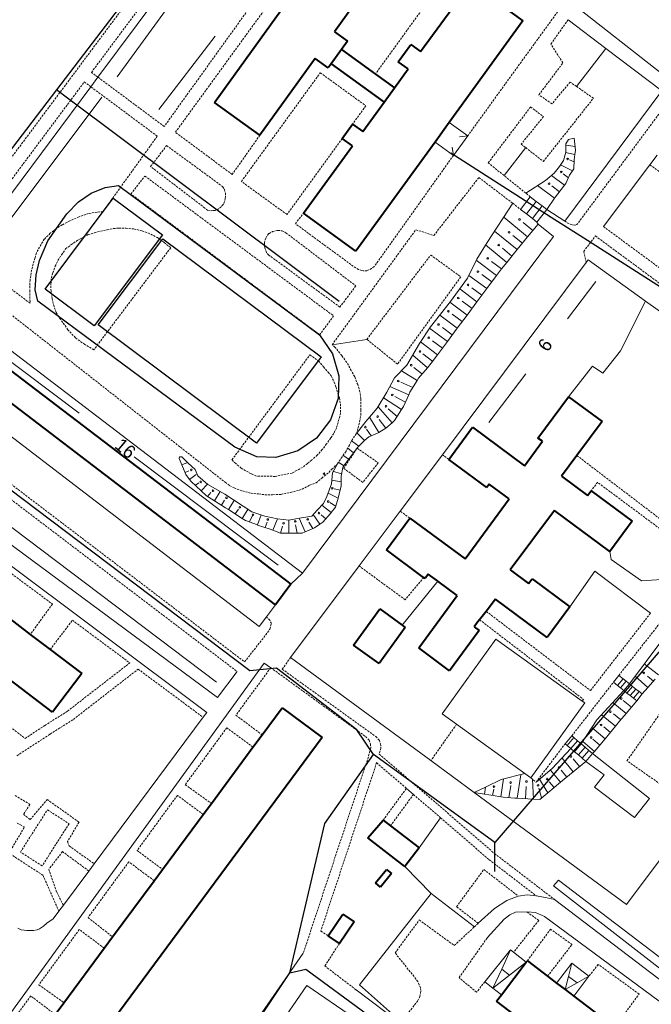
# Model space of a CAD drawing. Extents: x 13 to 4138, y -4831 to -1000.
# Tile 91 of 203: x 1530 to 1683, y -2413 to -2174. Entities that reach past the tile are written whole.
import ezdxf
from ezdxf.enums import TextEntityAlignment as Align

# ---------------------------------------------------------------- set-up
doc = ezdxf.new("R2010")
doc.units = 0
doc.header["$MEASUREMENT"] = 0
doc.linetypes.add('DASHED', pattern=[0.75, 0.5, -0.25])
for name, color, linetype in [('11', 7, 'CONTINUOUS'), ('16', 7, 'CONTINUOUS'), ('24', 7, 'CONTINUOUS'), ('25', 7, 'CONTINUOUS'), ('37', 7, 'CONTINUOUS'), ('40', 7, 'CONTINUOUS'), ('42', 7, 'CONTINUOUS'), ('6', 7, 'CONTINUOUS'), ('7', 7, 'CONTINUOUS'), ('БЕГОВЫЕ_ДОРОЖКИ', 30, 'CONTINUOUS'), ('ПЕШЕХОДНЫЕ_ДОРОЖКИ', 3, 'CONTINUOUS'), ('СПОРТИВНЫЕ_ПЛОЩАДКИ', 3, 'CONTINUOUS')]:
    doc.layers.add(name, color=color, linetype=linetype)
doc.styles.get("Standard").update_dxf_attribs({"font": 'txt', "height": 0.2})

msp = doc.modelspace()

# ---------------------------------------------------------------- linework, layer by layer
at = {"layer": '11', "color": 253, "linetype": 'Continuous', "lineweight": 0}
for p, q in [((1548.57, -2187.7), (1611.8, -2102.58)), ((1546.84, -2190.02), (1548.57, -2187.7)), ((1527.61, -2215.91), (1546.84, -2190.02)), ((1685.45, -2191), (1661.9, -2222.61)), ((1659.18, -2226.37), (1598.22, -2308)), ((1632.19, -2279.29), (1667.1, -2232.66)), ((1667.1, -2232.66), (1667.56, -2232.04)), ((1667.56, -2232.04), (1681.53, -2242.05)), ((1598.22, -2308), (1510.92, -2241.43)), ((1681.53, -2242.05), (1707.23, -2260.45)), ((1503.11, -2256.27), (1587.72, -2320.98)), ((1621.95, -2292.96), (1632.19, -2279.29)), ((1611.97, -2306.29), (1621.95, -2292.96)), ((1595.36, -2328.49), (1611.97, -2306.29)), ((1589.47, -2318.63), (1591.66, -2315.7)), ((1587.72, -2320.98), (1589.47, -2318.63)), ((1632.13, -2342.19), (1645.18, -2324.01)), ((1645.18, -2324.01), (1666.16, -2339.08)), ((1722.67, -2326.86), (1676.94, -2388.45)), ((1629.41, -2353.51), (1595.36, -2328.49)), ((1666.76, -2339.51), (1653.7, -2357.69)), ((1666.16, -2339.08), (1666.76, -2339.51)), ((1635.63, -2344.71), (1632.13, -2342.19)), ((1652.21, -2356.62), (1635.63, -2344.71)), ((1639.93, -2361.24), (1629.41, -2353.51)), ((1653.7, -2357.69), (1652.21, -2356.62)), ((1676.94, -2388.45), (1639.93, -2361.24)), ((1612.09, -2407.9), (1629.47, -2385.72)), ((1629.47, -2385.72), (1639.96, -2393.85)), ((1620.11, -2415.01), (1612.09, -2407.9))]:
    msp.add_line(p, q, dxfattribs=at)
at = {"layer": '16', "color": 253, "linetype": 'Continuous', "lineweight": 0}
for p, q in [((1592.01, -2418.59), (1599.28, -2408.06)), ((1599.28, -2408.06), (1610.82, -2416.02))]:
    msp.add_line(p, q, dxfattribs=at)
at = {"layer": '24', "color": 253, "linetype": 'DASHED', "lineweight": 0}
for p, q in [((1523.31, -2212.89), (1630.59, -2069.07)), ((1546.99, -2186.53), (1633.18, -2070.98)), ((1614.26, -2130.66), (1564.66, -2199.65)), ((1567.38, -2201.06), (1609.02, -2143.81)), ((1639.02, -2155.07), (1615.93, -2186.92)), ((1660.18, -2171.82), (1638.34, -2201.92)), ((1658.54, -2179.66), (1662.73, -2173.75)), ((1661.46, -2184.23), (1658.54, -2179.66)), ((1655.63, -2191.97), (1661.46, -2184.23)), ((1548.57, -2187.7), (1546.99, -2186.53)), ((1564.66, -2199.65), (1548.57, -2187.7)), ((1583.4, -2212.98), (1602.55, -2186.61)), ((1602.55, -2186.61), (1613.62, -2194.64)), ((1525.96, -2214.72), (1545.26, -2188.85)), ((1546.84, -2190.02), (1545.26, -2188.85)), ((1562.97, -2202), (1546.84, -2190.02)), ((1663.2, -2188.87), (1658.82, -2194.16)), ((1664.75, -2189.94), (1663.2, -2188.87)), ((1668.86, -2192.8), (1664.75, -2189.94)), ((1658.82, -2194.16), (1655.63, -2191.97)), ((1656.72, -2208.14), (1668.86, -2192.8)), ((1613.62, -2194.64), (1610.4, -2199.07)), ((1643.33, -2208.48), (1653.62, -2194.9)), ((1653.62, -2194.9), (1656.72, -2197.27)), ((1686.99, -2193.65), (1664.88, -2223.44)), ((1656.72, -2197.27), (1651.34, -2203.94)), ((1562.97, -2202), (1549.75, -2220.38)), ((1581.16, -2211.29), (1567.38, -2201.06)), ((1587.9, -2201.75), (1581.16, -2211.29)), ((1607.89, -2202.54), (1594.47, -2221.01)), ((1561.36, -2209.38), (1565.25, -2204.28)), ((1565.25, -2204.28), (1578.84, -2214.24)), ((1651.34, -2203.94), (1652.42, -2204.78)), ((1652.42, -2204.78), (1656.72, -2208.14)), ((1634.88, -2206.67), (1615.65, -2233.66)), ((1574.55, -2219.45), (1561.36, -2209.38)), ((1647.16, -2211.56), (1643.33, -2208.48)), ((1689.05, -2213.66), (1682.6, -2208.96)), ((1556.58, -2216.05), (1559.96, -2211.67)), ((1559.96, -2211.67), (1605.8, -2245.62)), ((1630.13, -2226.09), (1641.06, -2212.04)), ((1641.06, -2212.04), (1649.29, -2218.29)), ((1652.43, -2215.81), (1647.16, -2211.56)), ((1578.84, -2214.24), (1579.28, -2214.97)), ((1594.47, -2221.01), (1583.4, -2212.98)), ((1602.4, -2250.18), (1556.58, -2216.05)), ((1579.28, -2214.97), (1579.5, -2215.82)), ((1579.55, -2216.62), (1579.48, -2217.16)), ((1579.5, -2215.82), (1579.55, -2216.62)), ((1653.55, -2216.72), (1652.43, -2215.81)), ((1578.55, -2219.05), (1577.79, -2219.68)), ((1579.02, -2218.53), (1578.55, -2219.05)), ((1579.3, -2217.89), (1579.02, -2218.53)), ((1579.48, -2217.16), (1579.3, -2217.89)), ((1649.29, -2218.29), (1651.2, -2219.77)), ((1544, -2221.56), (1541.72, -2222.56)), ((1546.3, -2220.75), (1544, -2221.56)), ((1548.37, -2220.41), (1546.3, -2220.75)), ((1549.75, -2220.38), (1548.37, -2220.41)), ((1575.28, -2220), (1574.55, -2219.45)), ((1575.92, -2220.09), (1575.28, -2220)), ((1576.56, -2220.07), (1575.92, -2220.09)), ((1577.03, -2220), (1576.56, -2220.07)), ((1577.79, -2219.68), (1577.03, -2220)), ((1596.51, -2223.25), (1598.5, -2220.66)), ((1539.89, -2223.53), (1538.43, -2224.45)), ((1541.72, -2222.56), (1539.89, -2223.53)), ((1610.57, -2233.58), (1596.51, -2223.25)), ((1662.94, -2223.28), (1661.9, -2222.61)), ((1663.7, -2223.53), (1662.94, -2223.28)), ((1664.38, -2223.59), (1663.7, -2223.53)), ((1664.88, -2223.44), (1664.38, -2223.59)), ((1671.3, -2223.94), (1704.31, -2248.26)), ((1537, -2225.57), (1535.54, -2227)), ((1538.43, -2224.45), (1537, -2225.57)), ((1543.56, -2227.35), (1545.11, -2226.43)), ((1545.11, -2226.43), (1546.2, -2225.89)), ((1546.2, -2225.89), (1547.76, -2225.43)), ((1547.76, -2225.43), (1549.22, -2225.06)), ((1549.22, -2225.06), (1550.77, -2224.7)), ((1550.77, -2224.7), (1552.32, -2224.42)), ((1552.32, -2224.42), (1553.6, -2224.32)), ((1553.6, -2224.32), (1555.42, -2224.32)), ((1555.42, -2224.32), (1557.24, -2224.51)), ((1557.24, -2224.51), (1559.25, -2224.97)), ((1559.25, -2224.97), (1560.71, -2225.43)), ((1560.71, -2225.43), (1562.99, -2226.62)), ((1589.3, -2226.72), (1589.77, -2226.02)), ((1589.77, -2226.02), (1590.11, -2225.63)), ((1590.11, -2225.63), (1590.98, -2225.14)), ((1590.98, -2225.14), (1592.07, -2224.86)), ((1592.07, -2224.86), (1592.31, -2224.87)), ((1592.31, -2224.87), (1593.31, -2224.96)), ((1593.31, -2224.96), (1594.21, -2225.45)), ((1594.21, -2225.45), (1611.18, -2238.33)), ((1605.43, -2252.6), (1625.75, -2224.72)), ((1625.75, -2224.72), (1630.13, -2226.09)), ((1666.52, -2229.97), (1669.35, -2226.22)), ((1669.35, -2226.22), (1736.74, -2275.86)), ((1534.37, -2228.92), (1533.64, -2230.29)), ((1535.54, -2227), (1534.37, -2228.92)), ((1540.73, -2229.36), (1542.01, -2228.35)), ((1542.01, -2228.35), (1543.56, -2227.35)), ((1562.99, -2226.62), (1564.63, -2227.8)), ((1564.63, -2227.8), (1566.24, -2229.07)), ((1589, -2227.89), (1589.3, -2226.72)), ((1589.06, -2229.06), (1589, -2227.89)), ((1533.64, -2230.29), (1533.28, -2231.57)), ((1538.82, -2232.19), (1539.73, -2230.82)), ((1539.73, -2230.82), (1540.73, -2229.36)), ((1566.24, -2229.07), (1547.57, -2253.84)), ((1589.47, -2230.2), (1589.06, -2229.06)), ((1590.02, -2230.84), (1589.47, -2230.2)), ((1607.31, -2243.48), (1590.02, -2230.84)), ((1613.85, -2251.3), (1629.36, -2230.84)), ((1629.36, -2230.84), (1636.66, -2236.14)), ((1667.1, -2232.66), (1666.52, -2229.97)), ((1532.82, -2233.03), (1532.46, -2234.49)), ((1533.28, -2231.57), (1532.82, -2233.03)), ((1537.63, -2235.2), (1538.18, -2233.56)), ((1538.18, -2233.56), (1538.82, -2232.19)), ((1611.85, -2234.36), (1610.57, -2233.58)), ((1615.65, -2233.66), (1615.02, -2234.12)), ((1532.27, -2235.86), (1532.09, -2236.96)), ((1532.46, -2234.49), (1532.27, -2235.86)), ((1537.26, -2236.39), (1537.63, -2235.2)), ((1612.64, -2234.58), (1611.85, -2234.36)), ((1612.99, -2234.64), (1612.64, -2234.58)), ((1613.85, -2234.64), (1612.99, -2234.64)), ((1615.02, -2234.12), (1613.85, -2234.64)), ((1532.09, -2242.53), (1523.52, -2236.13)), ((1532.09, -2236.96), (1532, -2238.42)), ((1532, -2238.42), (1532, -2239.42)), ((1537.14, -2237.89), (1537.26, -2236.39)), ((1537.17, -2239.59), (1537.14, -2237.89)), ((1611.18, -2238.33), (1607.31, -2243.48)), ((1636.66, -2236.14), (1621.32, -2257.32)), ((1520.78, -2240.06), (1579.47, -2285.99)), ((1532, -2239.42), (1532.09, -2242.53)), ((1537.45, -2241.41), (1537.17, -2239.59)), ((1537.9, -2243.33), (1537.45, -2241.41)), ((1538.45, -2244.79), (1537.9, -2243.33)), ((1539.45, -2246.44), (1538.45, -2244.79)), ((1605.8, -2245.62), (1602.4, -2250.18)), ((1540.46, -2247.81), (1539.45, -2246.44)), ((1541.28, -2249), (1540.46, -2247.81)), ((1543.1, -2250.91), (1541.28, -2249)), ((1545.38, -2252.56), (1543.1, -2250.91)), ((1547.57, -2253.84), (1545.38, -2252.56)), ((1606.16, -2253.24), (1605.43, -2252.6)), ((1621.32, -2257.32), (1613.85, -2251.3)), ((1581.1, -2280.53), (1600.03, -2255.05)), ((1600.03, -2255.05), (1602.08, -2256.54)), ((1607.8, -2255.25), (1606.16, -2253.24)), ((1602.08, -2256.54), (1603.36, -2258)), ((1608.99, -2256.89), (1607.8, -2255.25)), ((1610.08, -2258.9), (1608.99, -2256.89)), ((1603.36, -2258), (1604.45, -2259.28)), ((1604.45, -2259.28), (1605.18, -2260.19)), ((1610.9, -2260.36), (1610.08, -2258.9)), ((1605.18, -2260.19), (1605.91, -2261.66)), ((1605.91, -2261.66), (1606.37, -2262.93)), ((1611.63, -2262.28), (1610.9, -2260.36)), ((1612.18, -2264.02), (1611.63, -2262.28)), ((1497.58, -2263.71), (1584.17, -2329.55)), ((1606.37, -2262.93), (1607.19, -2265.49)), ((1612.36, -2265.66), (1612.18, -2264.02)), ((1496.36, -2266.51), (1582.39, -2331.92)), ((1607.19, -2265.49), (1607.46, -2266.95)), ((1607.46, -2266.95), (1607.46, -2269.14)), ((1612.36, -2266.94), (1612.36, -2265.66)), ((1612.36, -2268.49), (1612.36, -2266.94)), ((1607.46, -2269.14), (1607.28, -2270.06)), ((1612.38, -2269.73), (1612.36, -2268.49)), ((1607.28, -2270.06), (1606.46, -2272.86)), ((1611.74, -2272.74), (1612.11, -2271.28)), ((1612.11, -2271.28), (1612.38, -2269.73)), ((1605.82, -2274.13), (1605.09, -2275.23)), ((1606.46, -2272.86), (1605.82, -2274.13)), ((1610.19, -2275.85), (1611.35, -2274.11)), ((1611.35, -2274.11), (1611.74, -2272.74)), ((1604.09, -2276.69), (1602.99, -2278.06)), ((1605.09, -2275.23), (1604.09, -2276.69)), ((1609.46, -2277.22), (1610.19, -2275.85)), ((1602.99, -2278.06), (1601.81, -2279.43)), ((1607.64, -2280.14), (1608.64, -2278.68)), ((1608.24, -2282.6), (1611.49, -2277.72)), ((1608.64, -2278.68), (1609.46, -2277.22)), ((1611.49, -2277.72), (1616.63, -2281.26)), ((1582.01, -2281.44), (1581.1, -2280.53)), ((1583.38, -2282.54), (1582.01, -2281.44)), ((1599.43, -2281.44), (1598.25, -2282.36)), ((1600.44, -2280.62), (1599.43, -2281.44)), ((1601.81, -2279.43), (1600.44, -2280.62)), ((1606.73, -2281.51), (1607.64, -2280.14)), ((1616.63, -2281.26), (1612.87, -2286)), ((1633.74, -2280.42), (1632.19, -2279.29)), ((1664.86, -2279.49), (1692.48, -2300.53)), ((1584.38, -2283.18), (1583.38, -2282.54)), ((1585.75, -2283.91), (1584.38, -2283.18)), ((1595.69, -2283.73), (1591.59, -2284.55)), ((1598.25, -2282.36), (1595.69, -2283.73)), ((1602.89, -2284.98), (1604.63, -2283.61)), ((1604.63, -2283.61), (1605.36, -2282.79)), ((1605.36, -2282.79), (1606.73, -2281.51)), ((1612.87, -2286), (1608.24, -2282.6)), ((1579.47, -2285.99), (1580.57, -2286.81)), ((1587.03, -2284.46), (1585.75, -2283.91)), ((1591.59, -2284.55), (1587.03, -2284.46)), ((1599.97, -2286.72), (1601.53, -2286.08)), ((1601.53, -2286.08), (1602.89, -2284.98)), ((1669.87, -2286), (1668.31, -2288.05)), ((1692.78, -2303.03), (1669.87, -2286)), ((1580.57, -2286.81), (1581.66, -2287.36)), ((1581.66, -2287.36), (1583.67, -2288.09)), ((1583.67, -2288.09), (1585.77, -2288.63)), ((1585.77, -2288.63), (1587.59, -2288.82)), ((1592.97, -2288.91), (1595.32, -2288.45)), ((1595.32, -2288.45), (1597.42, -2287.91)), ((1597.42, -2287.91), (1598.79, -2287.36)), ((1598.79, -2287.36), (1599.97, -2286.72)), ((1587.59, -2288.82), (1589.05, -2289)), ((1589.05, -2289), (1590.97, -2289)), ((1590.97, -2289), (1592.97, -2288.91)), ((1624.28, -2294.66), (1621.95, -2292.96)), ((1464.26, -2296.78), (1530.88, -2348.12)), ((1524.62, -2305.97), (1537.51, -2315.52)), ((1623.18, -2314.49), (1611.97, -2306.29)), ((1627.65, -2309.06), (1623.18, -2314.49)), ((1537.51, -2315.52), (1532.14, -2322.89)), ((1642.86, -2317.32), (1668.15, -2336.52)), ((1675.03, -2332.84), (1688.54, -2315.66)), ((1536.96, -2326.57), (1542.37, -2319.46)), ((1542.37, -2319.46), (1556.3, -2329.8)), ((1590.3, -2319.46), (1589.47, -2318.63)), ((1590.69, -2320.25), (1590.3, -2319.46)), ((1641.23, -2319.34), (1666.47, -2338.68)), ((1668.15, -2336.52), (1682.74, -2317.73)), ((1589.31, -2323.02), (1590.3, -2321.63)), ((1590.3, -2321.63), (1590.69, -2320.25)), ((1584.17, -2329.55), (1589.31, -2323.02)), ((1595.36, -2328.49), (1593.32, -2331.33)), ((1541.19, -2341.51), (1556.3, -2329.8)), ((1542.6, -2343.51), (1558.34, -2331.32)), ((1558.34, -2331.32), (1574.1, -2343.01)), ((1590.51, -2330.97), (1582.07, -2342.52)), ((1590.51, -2330.97), (1613.53, -2347.66)), ((1593.32, -2331.33), (1616, -2347.66)), ((1663.62, -2347.51), (1673.73, -2334.51)), ((1666.16, -2339.08), (1666.47, -2338.68)), ((1677.02, -2353.57), (1688.21, -2337.53)), ((1535.65, -2345.02), (1541.19, -2341.51)), ((1536.97, -2347.07), (1542.6, -2343.51)), ((1582.07, -2342.52), (1588.44, -2347.24)), ((1530.88, -2348.12), (1535.65, -2345.02)), ((1579.85, -2345.55), (1569.74, -2359.37)), ((1586.21, -2350.25), (1579.85, -2345.55)), ((1635.63, -2344.71), (1629.41, -2353.51)), ((1528.91, -2352.32), (1536.97, -2347.07)), ((1613.53, -2347.66), (1614.42, -2348.55)), ((1616, -2347.66), (1616.89, -2348.55)), ((1614.82, -2350.43), (1614.22, -2352.61)), ((1614.42, -2348.55), (1614.72, -2349.44)), ((1614.72, -2349.44), (1614.82, -2350.43)), ((1617.29, -2350.43), (1616.88, -2351.94)), ((1616.89, -2348.55), (1617.19, -2349.44)), ((1617.19, -2349.44), (1617.29, -2350.43)), ((1654.95, -2358.73), (1662.01, -2349.42)), ((1614.22, -2352.61), (1598.42, -2400.26)), ((1616.88, -2351.94), (1644.85, -2376.05)), ((1616.23, -2354.01), (1602.66, -2394.92)), ((1616.23, -2354.01), (1623.46, -2360.24)), ((1685.76, -2359.66), (1677.02, -2353.57)), ((1653.7, -2357.69), (1654.95, -2358.73)), ((1569.74, -2359.37), (1576.12, -2363.89)), ((1617.81, -2367.97), (1623.46, -2360.24)), ((1528.47, -2361.97), (1532.03, -2364.14)), ((1567.86, -2361.94), (1558.07, -2375.32)), ((1574.12, -2366.59), (1567.86, -2361.94)), ((1619.58, -2369.34), (1625.16, -2361.71)), ((1625.16, -2361.71), (1631.73, -2367.37)), ((1532.03, -2364.14), (1530.5, -2366.55)), ((1532.09, -2367.83), (1536.22, -2362.93)), ((1536.22, -2362.93), (1543.98, -2368.46)), ((1529.73, -2375.69), (1536.29, -2365.45)), ((1530.5, -2366.55), (1532.09, -2367.83)), ((1536.29, -2365.45), (1541.56, -2368.83)), ((1631.73, -2367.37), (1643.55, -2377.56)), ((1526.94, -2375.97), (1530.76, -2369.61)), ((1530.76, -2369.61), (1528.72, -2368.59)), ((1541.56, -2368.83), (1535.01, -2379.07)), ((1543.98, -2368.46), (1541.18, -2373.17)), ((1541.18, -2373.17), (1541.56, -2374.19)), ((1541.56, -2374.19), (1547.66, -2378.55)), ((1535.21, -2381.32), (1526.94, -2375.97)), ((1535.01, -2379.07), (1529.73, -2375.69)), ((1539.97, -2375.59), (1536.61, -2379.91)), ((1546.36, -2380.3), (1539.97, -2375.59)), ((1558.07, -2375.32), (1564.26, -2379.91)), ((1644.85, -2376.05), (1659.41, -2387.2)), ((1556.05, -2378.08), (1546.16, -2391.6)), ((1562.23, -2382.65), (1556.05, -2378.08)), ((1643.55, -2377.56), (1654.95, -2386.29)), ((1539.09, -2390.06), (1535.21, -2381.32)), ((1536.61, -2379.91), (1538.58, -2385.44)), ((1635.64, -2388.98), (1642.25, -2379.94)), ((1642.25, -2379.94), (1650.63, -2386.37)), ((1538.58, -2385.44), (1540.17, -2388.62)), ((1640.9, -2392.99), (1635.64, -2388.98)), ((1655.6, -2392.3), (1652.75, -2390.24)), ((1546.16, -2391.6), (1552.14, -2396.28)), ((1620.72, -2400.17), (1626.6, -2392.18)), ((1626.6, -2392.18), (1635.09, -2398.36)), ((1639.96, -2393.85), (1640.9, -2392.99)), ((1655.6, -2392.3), (1649.48, -2400.01)), ((1544.04, -2394.5), (1534.23, -2407.91)), ((1550.1, -2399.03), (1544.04, -2394.5)), ((1602.66, -2394.92), (1604.48, -2396.01)), ((1635.09, -2398.36), (1639.96, -2393.85)), ((1658.46, -2394.4), (1652.84, -2402.07)), ((1663.67, -2398.14), (1658.46, -2394.4)), ((1607.21, -2397.86), (1603.66, -2403.33)), ((1636.26, -2406.16), (1643.1, -2396.51)), ((1657.75, -2405.82), (1663.67, -2398.14)), ((1626.25, -2407.09), (1620.72, -2400.17)), ((1670.04, -2402.97), (1667.77, -2405.84)), ((1679.94, -2410.15), (1670.04, -2402.97)), ((1603.66, -2403.33), (1611.26, -2409.15)), ((1534.23, -2407.91), (1540.31, -2412.25)), ((1626.6, -2407.94), (1626.25, -2407.09)), ((1626.89, -2408.68), (1626.6, -2407.94)), ((1640.49, -2409.73), (1636.26, -2406.16)), ((1642.49, -2407.18), (1640.49, -2409.73)), ((1626.75, -2410.76), (1626.89, -2409.91)), ((1626.99, -2409.32), (1626.89, -2408.68)), ((1626.89, -2409.91), (1626.99, -2409.32)), ((1674.02, -2418.22), (1679.94, -2410.15)), ((1532.26, -2410.61), (1522.38, -2424.11)), ((1538.19, -2415.12), (1532.26, -2410.61)), ((1616.74, -2424.04), (1626.18, -2411.84)), ((1626.18, -2411.84), (1626.75, -2410.76))]:
    msp.add_line(p, q, dxfattribs=at)
at = {"layer": '24', "color": 253, "linetype": 'Continuous', "lineweight": 0}
for p, q in [((1687.19, -2188.2), (1658.05, -2165.21)), ((1662.73, -2173.75), (1671.91, -2180.72)), ((1671.91, -2180.72), (1685.45, -2191)), ((1684.35, -2206.64), (1682.6, -2208.96)), ((1682.6, -2208.96), (1671.3, -2223.94)), ((1657.52, -2219.79), (1661.9, -2222.61)), ((1655.43, -2223.34), (1655.16, -2222.84)), ((1659.18, -2226.37), (1655.43, -2223.34)), ((1484.9, -2274.39), (1574.99, -2341.82)), ((1577.58, -2338.17), (1508.31, -2286.96)), ((1673.18, -2304.7), (1672.87, -2302.78)), ((1680.55, -2309.92), (1673.18, -2304.7)), ((1669.25, -2307.51), (1663.12, -2316.18)), ((1682.74, -2317.73), (1669.25, -2307.51)), ((1595.43, -2310.74), (1598.22, -2308)), ((1631.11, -2310.01), (1622.47, -2320.68)), ((1687.92, -2309.41), (1680.55, -2309.92)), ((1490.19, -2465.98), (1588.94, -2329.83)), ((1588.94, -2329.83), (1590.51, -2330.97)), ((1577.58, -2338.17), (1582.39, -2331.92)), ((1547.66, -2378.55), (1574.1, -2343.01)), ((1574.1, -2343.01), (1574.99, -2341.82)), ((1668.67, -2351.8), (1682.49, -2362.69)), ((1671.45, -2356.97), (1667.05, -2353.7)), ((1669.11, -2359.95), (1671.45, -2356.97)), ((1625.16, -2361.71), (1623.46, -2360.24)), ((1678.85, -2367.34), (1669.11, -2359.95)), ((1682.49, -2362.69), (1678.85, -2367.34)), ((1546.36, -2380.3), (1547.66, -2378.55)), ((1540.17, -2388.62), (1546.36, -2380.3)), ((1659.14, -2383.93), (1660.41, -2382.53)), ((1689.65, -2407.6), (1659.14, -2383.93)), ((1660.41, -2382.53), (1690.79, -2405.7)), ((1647.81, -2387.46), (1650.63, -2386.37)), ((1650.63, -2386.37), (1652.8, -2386.05)), ((1652.8, -2386.05), (1654.95, -2386.29)), ((1654.95, -2386.29), (1657.25, -2386.69)), ((1539.09, -2390.06), (1540.17, -2388.62)), ((1644.87, -2389.39), (1647.81, -2387.46)), ((1657.25, -2386.69), (1659.41, -2387.2)), ((1659.41, -2387.2), (1688.52, -2409.37)), ((1537.73, -2391.89), (1539.09, -2390.06)), ((1640.9, -2392.99), (1644.87, -2389.39)), ((1647.16, -2391.95), (1648.54, -2390.95)), ((1648.54, -2390.95), (1649.92, -2390.3)), ((1649.92, -2390.3), (1652.75, -2390.24)), ((1652.75, -2390.24), (1654.83, -2390.4)), ((1654.83, -2390.4), (1657, -2391.35)), ((1749.51, -2459.57), (1657, -2391.35)), ((1534.37, -2394.36), (1535.36, -2393.67)), ((1535.36, -2393.67), (1536.15, -2392.98)), ((1536.15, -2392.98), (1537.73, -2391.89)), ((1643.1, -2396.51), (1647.16, -2391.95)), ((1529.14, -2394.16), (1529.93, -2394.56)), ((1529.93, -2394.56), (1530.62, -2394.66)), ((1530.62, -2394.66), (1531.31, -2394.76)), ((1531.31, -2394.76), (1531.9, -2394.76)), ((1531.9, -2394.76), (1532.4, -2394.76)), ((1532.4, -2394.76), (1532.89, -2394.76)), ((1532.89, -2394.76), (1533.78, -2394.56)), ((1533.78, -2394.56), (1534.37, -2394.36)), ((1598.42, -2400.26), (1586.87, -2416.84)), ((1618.57, -2414.64), (1611.26, -2409.15))]:
    msp.add_line(p, q, dxfattribs=at)
at = {"layer": '25', "color": 253, "linetype": 'Continuous', "lineweight": 0}
for p, q in [((1651.2, -2219.77), (1653.55, -2216.72)), ((1653.55, -2216.72), (1655, -2217.84)), ((1652.62, -2220.87), (1655, -2217.84)), ((1654.04, -2221.97), (1656.42, -2218.94)), ((1655, -2217.84), (1656.42, -2218.94)), ((1656.42, -2218.94), (1657.52, -2219.79)), ((1652.62, -2220.87), (1651.2, -2219.77)), ((1654.04, -2221.97), (1652.62, -2220.87)), ((1657.52, -2219.79), (1655.16, -2222.84)), ((1655.16, -2222.84), (1654.04, -2221.97)), ((1673.73, -2334.51), (1675.03, -2332.84)), ((1674.74, -2335.31), (1676.1, -2333.7)), ((1675.03, -2332.84), (1676.1, -2333.7)), ((1676.1, -2333.7), (1676.82, -2334.27)), ((1674.74, -2335.31), (1673.73, -2334.51)), ((1675.46, -2335.88), (1674.74, -2335.31)), ((1675.46, -2335.88), (1676.82, -2334.27)), ((1676.24, -2336.51), (1675.46, -2335.88)), ((1676.24, -2336.51), (1677.6, -2334.89)), ((1676.82, -2334.27), (1677.6, -2334.89)), ((1677.02, -2337.13), (1678.38, -2335.52)), ((1677.6, -2334.89), (1678.38, -2335.52)), ((1677.8, -2337.75), (1679.16, -2336.14)), ((1678.38, -2335.52), (1679.16, -2336.14)), ((1679.16, -2336.14), (1679.94, -2336.76)), ((1677.02, -2337.13), (1676.24, -2336.51)), ((1677.8, -2337.75), (1677.02, -2337.13)), ((1678.59, -2338.38), (1677.8, -2337.75)), ((1678.59, -2338.38), (1679.94, -2336.76)), ((1679.37, -2339), (1678.59, -2338.38)), ((1680.68, -2337.35), (1679.37, -2339)), ((1679.94, -2336.76), (1680.68, -2337.35)), ((1662.01, -2349.42), (1663.62, -2347.51)), ((1662.48, -2349.82), (1664.1, -2347.92)), ((1663.62, -2347.51), (1664.1, -2347.92)), ((1664.1, -2347.92), (1665.01, -2348.69)), ((1662.48, -2349.82), (1662.01, -2349.42)), ((1663.4, -2350.6), (1662.48, -2349.82)), ((1663.4, -2350.6), (1665.01, -2348.69)), ((1664.31, -2351.37), (1663.4, -2350.6)), ((1664.31, -2351.37), (1665.92, -2349.47)), ((1665.01, -2348.69), (1665.92, -2349.47)), ((1665.23, -2352.15), (1666.84, -2350.25)), ((1665.92, -2349.47), (1666.84, -2350.25)), ((1666.84, -2350.25), (1667.75, -2351.02)), ((1665.23, -2352.15), (1664.31, -2351.37)), ((1666.14, -2352.93), (1665.23, -2352.15)), ((1666.14, -2352.93), (1667.75, -2351.02)), ((1667.05, -2353.7), (1666.14, -2352.93)), ((1668.67, -2351.8), (1667.05, -2353.7)), ((1667.75, -2351.02), (1668.67, -2351.8))]:
    msp.add_line(p, q, dxfattribs=at)
at = {"layer": '37', "color": 253, "linetype": 'Continuous', "lineweight": 0}
for p, q in [((1664.2, -2202.51), (1662.83, -2202.85)), ((1664.2, -2202.51), (1664.5, -2205.36)), ((1662.83, -2202.85), (1662.13, -2203.83)), ((1662.13, -2203.83), (1662.13, -2205.92)), ((1664.4, -2204.48), (1662.13, -2204.21)), ((1662.13, -2205.92), (1661.57, -2207.87)), ((1664.37, -2206.49), (1662.11, -2205.99)), ((1664.37, -2206.49), (1664.22, -2207.73)), ((1664.5, -2205.36), (1664.37, -2206.49)), ((1660.6, -2209.4), (1659.35, -2210.94)), ((1661.57, -2207.87), (1660.6, -2209.4)), ((1663.8, -2210.39), (1660.89, -2208.95)), ((1664.18, -2208.27), (1663.09, -2207.78)), ((1664.22, -2207.73), (1664.08, -2209.96)), ((1659.35, -2210.94), (1657.26, -2212.75)), ((1661.82, -2213.86), (1658.66, -2211.53)), ((1662.8, -2212.1), (1661.51, -2211.14)), ((1663.1, -2211.49), (1662.13, -2213.45)), ((1663.8, -2210.39), (1663.1, -2211.49)), ((1664.08, -2209.96), (1663.8, -2210.39)), ((1657.26, -2212.75), (1652.43, -2215.81)), ((1659.45, -2217.08), (1655.28, -2214)), ((1660.64, -2215.47), (1658.77, -2214.09)), ((1661.82, -2213.86), (1659.45, -2217.08)), ((1662.13, -2213.45), (1661.82, -2213.86)), ((1649.29, -2218.29), (1643.06, -2227.8)), ((1659.45, -2217.08), (1657.52, -2219.79)), ((1652.9, -2226.44), (1647.08, -2221.67)), ((1654.16, -2224.89), (1651.84, -2222.99)), ((1655.43, -2223.34), (1652.9, -2226.44)), ((1650.36, -2229.53), (1644.87, -2225.03)), ((1651.63, -2227.99), (1649.31, -2226.08)), ((1652.9, -2226.44), (1650.36, -2229.53)), ((1643.06, -2227.8), (1640.55, -2231.84)), ((1647.83, -2232.63), (1642.67, -2228.4)), ((1649.09, -2231.08), (1646.77, -2229.18)), ((1650.36, -2229.53), (1647.83, -2232.63)), ((1640.55, -2231.84), (1638.33, -2236.44)), ((1645.36, -2235.78), (1640.4, -2232.08)), ((1646.56, -2234.17), (1644.15, -2232.38)), ((1647.83, -2232.63), (1646.57, -2234.17)), ((1642.97, -2238.99), (1638.65, -2235.77)), ((1644.17, -2237.38), (1641.76, -2235.59)), ((1645.36, -2235.78), (1642.97, -2238.99)), ((1646.57, -2234.17), (1645.36, -2235.78)), ((1638.33, -2236.44), (1634.15, -2242.15)), ((1640.59, -2242.19), (1636.4, -2239.08)), ((1641.78, -2240.59), (1639.37, -2238.8)), ((1642.97, -2238.99), (1640.59, -2242.19)), ((1634.15, -2242.15), (1629.31, -2248.24)), ((1638.2, -2245.4), (1634.04, -2242.3)), ((1639.39, -2243.8), (1636.98, -2242.01)), ((1640.59, -2242.19), (1638.2, -2245.4)), ((1635.81, -2248.61), (1631.54, -2245.43)), ((1637, -2247.01), (1634.6, -2245.21)), ((1638.2, -2245.4), (1635.81, -2248.61)), ((1629.31, -2248.24), (1626.66, -2252.29)), ((1633.42, -2251.82), (1629.05, -2248.57)), ((1634.61, -2250.21), (1632.21, -2248.42)), ((1635.81, -2248.61), (1633.42, -2251.82)), ((1626.66, -2252.29), (1623.6, -2257.58)), ((1631.03, -2255.03), (1626.89, -2251.94)), ((1632.22, -2253.42), (1629.82, -2251.63)), ((1633.42, -2251.82), (1631.03, -2255.03)), ((1628.57, -2258.18), (1625, -2255.16)), ((1629.86, -2256.65), (1627.47, -2254.79)), ((1631.03, -2255.03), (1629.47, -2257.12)), ((1623.6, -2257.58), (1620.54, -2260.65)), ((1629.47, -2257.12), (1628.57, -2258.18)), ((1626.07, -2261.29), (1622.27, -2258.92)), ((1627.12, -2259.59), (1625.24, -2258.1)), ((1628.57, -2258.18), (1626.41, -2260.74)), ((1620.54, -2260.65), (1618.73, -2264.13)), ((1625.01, -2262.97), (1622.09, -2261.69)), ((1626.07, -2261.29), (1624.32, -2264.09)), ((1626.41, -2260.74), (1626.07, -2261.29)), ((1618.73, -2264.13), (1616.37, -2268.01)), ((1624.04, -2264.73), (1619.46, -2262.72)), ((1624.04, -2264.73), (1622.79, -2267.57)), ((1624.32, -2264.09), (1624.04, -2264.73)), ((1622.31, -2268.33), (1617.89, -2265.51)), ((1623.23, -2266.56), (1620.66, -2265.15)), ((1616.37, -2268.01), (1613.59, -2271.21)), ((1619.98, -2271.55), (1616.59, -2267.64)), ((1621.23, -2270.01), (1619.05, -2268.13)), ((1622.31, -2268.33), (1620.59, -2271.02)), ((1622.79, -2267.57), (1622.31, -2268.33)), ((1613.59, -2271.21), (1611.35, -2274.11)), ((1616.75, -2273.88), (1614.51, -2270.15)), ((1618.46, -2272.85), (1616.87, -2270.74)), ((1619.98, -2271.55), (1618.5, -2272.83)), ((1620.59, -2271.02), (1619.98, -2271.55)), ((1613.3, -2275.81), (1611.43, -2274.01)), ((1614.9, -2274.69), (1613.79, -2273.09)), ((1616.41, -2274.09), (1614.32, -2274.92)), ((1616.75, -2273.88), (1616.41, -2274.09)), ((1618.5, -2272.83), (1616.75, -2273.88)), ((1611.91, -2277.25), (1610.16, -2275.89)), ((1613.3, -2275.81), (1611.62, -2277.55)), ((1613.35, -2275.76), (1613.3, -2275.81)), ((1614.32, -2274.92), (1613.35, -2275.76)), ((1610.65, -2278.8), (1609.2, -2277.68)), ((1610.65, -2278.8), (1609.87, -2279.81)), ((1611.62, -2277.55), (1610.65, -2278.8)), ((1568.39, -2279.82), (1568.27, -2280.19)), ((1568.94, -2281.77), (1568.27, -2280.19)), ((1568.95, -2279.82), (1568.39, -2279.82)), ((1568.94, -2281.77), (1570.3, -2281.19)), ((1569.64, -2280.52), (1568.95, -2279.82)), ((1570.48, -2281.36), (1569.64, -2280.52)), ((1572.15, -2282.89), (1570.48, -2281.36)), ((1608.29, -2282.03), (1606.99, -2281.11)), ((1609.45, -2280.4), (1608.11, -2279.45)), ((1609.87, -2279.81), (1608.29, -2282.03)), ((1569.93, -2284.09), (1568.94, -2281.77)), ((1569.73, -2283.61), (1570.65, -2283.22)), ((1572.85, -2284.42), (1572.15, -2282.89)), ((1605.53, -2283.72), (1605.25, -2286.36)), ((1606.73, -2281.51), (1605.53, -2283.72)), ((1607.66, -2283.91), (1605.58, -2283.29)), ((1608.03, -2282.39), (1607.66, -2284.51)), ((1608.29, -2282.03), (1608.03, -2282.39)), ((1570.82, -2285.27), (1569.93, -2284.09)), ((1570.82, -2285.27), (1572.44, -2284.06)), ((1571.19, -2285.76), (1570.82, -2285.27)), ((1573.67, -2288.06), (1571.19, -2285.76)), ((1572.22, -2286.72), (1573.06, -2286.09)), ((1575.21, -2286.51), (1572.85, -2284.42)), ((1607.66, -2285.91), (1605.35, -2285.45)), ((1607.66, -2284.51), (1607.66, -2285.91)), ((1607.66, -2285.91), (1607.66, -2286.88)), ((1573.67, -2288.06), (1575.15, -2286.47)), ((1574.95, -2289.24), (1573.67, -2288.06)), ((1575.14, -2289.42), (1576, -2288.5)), ((1579.39, -2288.88), (1575.21, -2286.51)), ((1576.86, -2290.46), (1578.27, -2288.24)), ((1605.25, -2286.36), (1604.14, -2289.43)), ((1606.88, -2289.81), (1604.43, -2288.62)), ((1607.42, -2287.89), (1605.96, -2287.56)), ((1607.66, -2286.88), (1606.96, -2289.52)), ((1576.86, -2290.46), (1574.95, -2289.24)), ((1579.54, -2292.17), (1576.86, -2290.46)), ((1578.54, -2291.53), (1579.32, -2290.31)), ((1585.9, -2293.19), (1579.39, -2288.88)), ((1580.23, -2292.61), (1581.64, -2290.37)), ((1604.14, -2289.43), (1603.3, -2291.1)), ((1606.35, -2291.74), (1604.86, -2290.9)), ((1606.88, -2289.81), (1606.27, -2292.03)), ((1606.96, -2289.52), (1606.88, -2289.81)), ((1580.23, -2292.61), (1579.54, -2292.17)), ((1583.62, -2294.74), (1580.23, -2292.61)), ((1581.92, -2293.67), (1582.66, -2292.5)), ((1583.62, -2294.74), (1584.97, -2292.58)), ((1589.1, -2294.17), (1585.9, -2293.19)), ((1601.77, -2292.78), (1600.52, -2294.17)), ((1603.3, -2291.1), (1601.77, -2292.78)), ((1605.19, -2293.35), (1602.94, -2291.5)), ((1605.19, -2293.35), (1605.02, -2293.56)), ((1606.27, -2292.03), (1605.19, -2293.35)), ((1584.41, -2295.24), (1583.62, -2294.74)), ((1587.27, -2296.33), (1584.41, -2295.24)), ((1585.4, -2295.61), (1586.02, -2294.24)), ((1587.27, -2296.33), (1588.2, -2293.89)), ((1592.17, -2294.87), (1589.1, -2294.17)), ((1589.18, -2296.94), (1589.66, -2295.66)), ((1591.07, -2297.59), (1592.13, -2294.86)), ((1594.95, -2295.14), (1592.17, -2294.87)), ((1594.93, -2298.3), (1594.93, -2295.15)), ((1597.04, -2294.73), (1594.95, -2295.14)), ((1600.52, -2294.17), (1597.04, -2294.73)), ((1598.87, -2298.01), (1597.43, -2294.66)), ((1600.71, -2297.22), (1599.81, -2295.66)), ((1602.41, -2296.18), (1600.83, -2293.82)), ((1603.2, -2295.66), (1602.41, -2296.18)), ((1603.87, -2294.89), (1602.73, -2293.88)), ((1605.02, -2293.56), (1603.2, -2295.66)), ((1587.34, -2296.35), (1587.27, -2296.33)), ((1590.4, -2297.33), (1587.34, -2296.35)), ((1591.07, -2297.59), (1590.4, -2297.33)), ((1592.9, -2298.3), (1591.07, -2297.59)), ((1592.93, -2298.31), (1593.41, -2296.59)), ((1596.93, -2298.3), (1596.54, -2296.28)), ((1598.87, -2298.01), (1598.19, -2298.3)), ((1601.12, -2297.05), (1598.87, -2298.01)), ((1602.41, -2296.18), (1601.12, -2297.05)), ((1594.93, -2298.3), (1592.9, -2298.3)), ((1595.69, -2298.3), (1594.93, -2298.3)), ((1598.19, -2298.3), (1595.69, -2298.3)), ((1685.44, -2324.35), (1677.6, -2334.89)), ((1684.66, -2332.68), (1681.19, -2330.06)), ((1682.09, -2335.75), (1679, -2333.01)), ((1683.42, -2334.25), (1681.98, -2332.99)), ((1683.82, -2333.79), (1682.09, -2335.75)), ((1682.09, -2335.75), (1680.68, -2337.35)), ((1676.24, -2336.51), (1669.7, -2343.62)), ((1676.79, -2342.06), (1673.6, -2339.38)), ((1678.08, -2340.53), (1676.13, -2338.89)), ((1679.37, -2339), (1676.79, -2342.06)), ((1674.24, -2345.14), (1670.84, -2342.38)), ((1675.5, -2343.59), (1673.76, -2342.17)), ((1676.79, -2342.06), (1675.18, -2343.98)), ((1669.7, -2343.62), (1665.92, -2349.47)), ((1671.69, -2348.22), (1668.48, -2345.51)), ((1672.98, -2346.7), (1671.36, -2345.32)), ((1674.24, -2345.14), (1672.81, -2346.9)), ((1675.18, -2343.98), (1674.24, -2345.14)), ((1670.4, -2349.75), (1668.7, -2348.31)), ((1671.69, -2348.22), (1669.11, -2351.28)), ((1672.81, -2346.9), (1671.69, -2348.22)), ((1663.4, -2350.6), (1658.89, -2355.45)), ((1669.11, -2351.28), (1666.3, -2348.89)), ((1663.96, -2356.24), (1661.24, -2352.92)), ((1665.51, -2354.97), (1663.98, -2353.11)), ((1669.11, -2351.28), (1668.67, -2351.8)), ((1658.89, -2355.45), (1654.95, -2358.73)), ((1667.05, -2353.7), (1663.96, -2356.24)), ((1652.21, -2356.62), (1646.43, -2358.09)), ((1650.35, -2362.66), (1651.27, -2356.96)), ((1657.77, -2361.31), (1655.64, -2357.81)), ((1660.87, -2358.77), (1658.44, -2355.82)), ((1663.96, -2356.24), (1660.87, -2358.77)), ((1662.41, -2357.5), (1661.03, -2355.82)), ((1642.79, -2359.91), (1639.93, -2361.24)), ((1642.42, -2361.65), (1642.69, -2359.96)), ((1646.43, -2358.09), (1642.79, -2359.91)), ((1646.37, -2362.27), (1647.01, -2357.94)), ((1648.35, -2362.56), (1648.79, -2359.59)), ((1652.35, -2362.78), (1652.52, -2359.79)), ((1654.35, -2362.86), (1654.09, -2358.01)), ((1656.25, -2362.56), (1655.6, -2360.18)), ((1660.87, -2358.77), (1657.77, -2361.31)), ((1659.32, -2360.04), (1658.16, -2358.63)), ((1642.42, -2361.65), (1639.93, -2361.24)), ((1644.53, -2361.99), (1642.42, -2361.65)), ((1644.39, -2361.97), (1644.65, -2360.42)), ((1646.37, -2362.27), (1644.53, -2361.99)), ((1646.99, -2362.36), (1646.37, -2362.27)), ((1649.81, -2362.63), (1646.99, -2362.36)), ((1650.35, -2362.66), (1649.81, -2362.63)), ((1652.91, -2362.82), (1650.35, -2362.66)), ((1657.77, -2361.31), (1655.82, -2362.91)), ((1654.35, -2362.86), (1652.91, -2362.82)), ((1655.82, -2362.91), (1654.35, -2362.86))]:
    msp.add_line(p, q, dxfattribs=at)
for centre in [(1662.6, -2207.54), (1661.06, -2210.69), (1658.11, -2213.54), (1650.94, -2222.22), (1648.4, -2225.32), (1645.87, -2228.41), (1643.21, -2231.66), (1640.82, -2234.87), (1638.43, -2238.08), (1636.04, -2241.28), (1633.65, -2244.49), (1631.26, -2247.7), (1628.88, -2250.91), (1626.78, -2254.25), (1624.62, -2257.57), (1621.48, -2261.41), (1620.02, -2264.79), (1618.5, -2267.53), (1616.48, -2270.04), (1613.5, -2272.6), (1571.24, -2282.97), (1603.47, -2283.9), (1573.51, -2285.89), (1576.49, -2288.03), (1605.47, -2287.43), (1579.77, -2289.74), (1604.48, -2290.65), (1583.02, -2292.07), (1602.23, -2293.46), (1586.2, -2293.89), (1589.81, -2295.01), (1593.63, -2295.93), (1596.48, -2295.47), (1599.49, -2294.99), (1681.07, -2332.25), (1675.61, -2338.45), (1672.99, -2341.67), (1670.74, -2344.87), (1668.31, -2347.92), (1663.39, -2352.5), (1660.5, -2355.2), (1657.67, -2357.99), (1644.72, -2359.83), (1648.77, -2358.84), (1652.61, -2358.6), (1655.45, -2359.52)]:
    msp.add_circle(centre, 0.2, dxfattribs=at)
at = {"layer": '40', "color": 253, "linetype": 'Continuous', "lineweight": 0}
for p, q in [((1553.2, -2187.58), (1613.05, -2105.84)), ((1563.38, -2195.56), (1577.02, -2177.74)), ((1664.75, -2189.94), (1671.91, -2180.72)), ((1522.51, -2228.45), (1549.53, -2192.53)), ((1647.16, -2211.56), (1652.42, -2204.78)), ((1662.57, -2246.33), (1669.45, -2237.26)), ((1509.01, -2242.88), (1543.97, -2269.22)), ((1675.42, -2254.11), (1681.53, -2242.05)), ((1613.85, -2251.3), (1605.43, -2252.6)), ((1671.18, -2259.47), (1675.42, -2254.11)), ((1643.51, -2271.45), (1652.44, -2259.67)), ((1662.81, -2265.23), (1668.65, -2257.78)), ((1668.65, -2257.78), (1671.18, -2259.47)), ((1557.33, -2279.77), (1592.29, -2306.12)), ((1514.25, -2286.9), (1577.35, -2334.45)), ((1626.55, -2374.7), (1631.73, -2367.37)), ((1623.1, -2379.18), (1629.47, -2385.72))]:
    msp.add_line(p, q, dxfattribs=at)
at = {"layer": '6', "color": 253, "linetype": 'Continuous', "lineweight": 40}
for p, q in [((1576.9, -2193.81), (1608.87, -2149.47)), ((1617.11, -2161.22), (1605.97, -2176.67)), ((1626.92, -2181.49), (1639.03, -2164.81)), ((1639.03, -2164.81), (1651.74, -2174.05)), ((1651.74, -2174.05), (1633.87, -2198.67)), ((1605.97, -2176.67), (1609.14, -2178.95)), ((1607.7, -2180.95), (1605.18, -2184.43)), ((1609.14, -2178.95), (1607.7, -2180.95)), ((1607.7, -2180.95), (1615.93, -2186.92)), ((1621.48, -2183.95), (1624.52, -2179.75)), ((1624.52, -2179.75), (1626.92, -2181.49)), ((1601.32, -2183.13), (1587.9, -2201.75)), ((1604.48, -2185.41), (1601.32, -2183.13)), ((1605.18, -2184.43), (1604.48, -2185.41)), ((1605.18, -2184.43), (1618.03, -2193.75)), ((1620.55, -2190.27), (1623.88, -2185.69)), ((1623.88, -2185.69), (1621.48, -2183.95)), ((1615.93, -2186.92), (1620.55, -2190.27)), ((1618.03, -2193.75), (1620.55, -2190.27)), ((1587.9, -2201.75), (1576.9, -2193.81)), ((1612.87, -2200.86), (1618.03, -2193.75)), ((1607.89, -2202.54), (1610.4, -2199.07)), ((1610.4, -2199.07), (1612.87, -2200.86)), ((1633.87, -2198.67), (1630.42, -2203.43)), ((1610.35, -2204.33), (1607.89, -2202.54)), ((1598.5, -2220.66), (1610.35, -2204.33)), ((1630.42, -2203.43), (1611.22, -2229.89)), ((1611.22, -2229.89), (1598.5, -2220.66)), ((1521.74, -2254.58), (1595.43, -2310.74)), ((1591.66, -2315.7), (1517.96, -2259.53)), ((1655.4, -2275.25), (1662.81, -2265.23)), ((1662.81, -2265.23), (1670.96, -2271.25)), ((1670.96, -2271.25), (1664.86, -2279.49)), ((1633.74, -2280.42), (1639.5, -2272.64)), ((1639.5, -2272.64), (1652.1, -2281.97)), ((1652.1, -2281.97), (1656.48, -2276.04)), ((1656.48, -2276.04), (1655.4, -2275.25)), ((1642.95, -2287.24), (1633.74, -2280.42)), ((1664.86, -2279.49), (1661.13, -2284.53)), ((1537.5, -2341.74), (1463.44, -2285.26)), ((1661.13, -2284.53), (1667.45, -2289.2)), ((1643.56, -2286.41), (1642.95, -2287.24)), ((1648.45, -2290.02), (1643.56, -2286.41)), ((1667.45, -2289.2), (1668.31, -2288.05)), ((1668.31, -2288.05), (1678.3, -2295.44)), ((1637.69, -2304.57), (1648.45, -2290.02)), ((1659.38, -2292.8), (1648.69, -2307.24)), ((1672.87, -2302.78), (1659.38, -2292.8)), ((1618.59, -2302.36), (1624.28, -2294.66)), ((1624.28, -2294.66), (1637.69, -2304.57)), ((1678.3, -2295.44), (1672.87, -2302.78)), ((1627.65, -2309.06), (1618.59, -2302.36)), ((1648.69, -2307.24), (1653.13, -2310.52)), ((1627.98, -2309.3), (1627.65, -2309.06)), ((1628.75, -2308.26), (1627.98, -2309.3)), ((1630.98, -2309.92), (1628.75, -2308.26)), ((1631.11, -2310.01), (1630.98, -2309.92)), ((1635.81, -2313.48), (1631.11, -2310.01)), ((1653.13, -2310.52), (1653.96, -2309.4)), ((1653.96, -2309.4), (1663.12, -2316.18)), ((1595.43, -2310.74), (1591.66, -2315.7)), ((1519.15, -2312.98), (1532.14, -2322.89)), ((1626.44, -2326.15), (1635.81, -2313.48)), ((1645.07, -2314.34), (1642.86, -2317.32)), ((1657.61, -2323.62), (1645.07, -2314.34)), ((1610.61, -2325.48), (1616.97, -2316.7)), ((1616.97, -2316.7), (1622.47, -2320.68)), ((1642.86, -2317.32), (1641.23, -2319.34)), ((1663.12, -2316.18), (1657.61, -2323.62)), ((1641.23, -2319.34), (1640.76, -2319.91)), ((1623.18, -2321.2), (1616.83, -2329.98)), ((1622.47, -2320.68), (1623.18, -2321.2)), ((1641.16, -2321.94), (1633.95, -2331.7)), ((1640.76, -2319.91), (1639.93, -2321.04)), ((1639.93, -2321.04), (1641.16, -2321.94)), ((1532.14, -2322.89), (1536.96, -2326.57)), ((1536.96, -2326.57), (1544.62, -2332.41)), ((1616.83, -2329.98), (1610.61, -2325.48)), ((1633.95, -2331.7), (1626.44, -2326.15)), ((1544.62, -2332.41), (1537.5, -2341.74)), ((1588.44, -2347.24), (1593.26, -2340.73)), ((1593.26, -2340.73), (1602.98, -2347.93)), ((1602.98, -2347.93), (1506.64, -2478.09)), ((1586.21, -2350.25), (1588.44, -2347.24)), ((1576.12, -2363.89), (1586.21, -2350.25)), ((1574.12, -2366.59), (1576.12, -2363.89)), ((1564.26, -2379.91), (1574.12, -2366.59)), ((1614.11, -2372.25), (1617.81, -2367.97)), ((1617.81, -2367.97), (1619.58, -2369.34)), ((1619.58, -2369.34), (1626.55, -2374.7)), ((1623.1, -2379.18), (1614.11, -2372.25)), ((1626.55, -2374.7), (1623.1, -2379.18)), ((1562.23, -2382.65), (1564.26, -2379.91)), ((1615.93, -2383.19), (1618.6, -2379.92)), ((1619.83, -2380.93), (1617.16, -2384.2)), ((1618.6, -2379.92), (1619.83, -2380.93)), ((1552.14, -2396.28), (1562.23, -2382.65)), ((1617.16, -2384.2), (1615.93, -2383.19)), ((1604.48, -2396.01), (1608.04, -2390.76)), ((1608.04, -2390.76), (1610.77, -2392.61)), ((1610.77, -2392.61), (1607.21, -2397.86)), ((1607.21, -2397.86), (1604.48, -2396.01)), ((1550.1, -2399.03), (1552.14, -2396.28)), ((1540.31, -2412.25), (1550.1, -2399.03)), ((1646.52, -2410.35), (1652.57, -2402.42)), ((1652.57, -2402.42), (1652.84, -2402.07)), ((1652.84, -2402.07), (1657.75, -2405.82)), ((1657.75, -2405.82), (1659.94, -2407.48)), ((1659.94, -2407.48), (1662.02, -2409.07)), ((1645.36, -2411.87), (1646.52, -2410.35)), ((1662.02, -2409.07), (1664.09, -2410.65)), ((1538.19, -2415.12), (1540.31, -2412.25)), ((1651.83, -2416.8), (1645.36, -2411.87)), ((1664.09, -2410.65), (1674.02, -2418.22))]:
    msp.add_line(p, q, dxfattribs=at)
at = {"layer": '7', "color": 253, "linetype": 'Continuous', "lineweight": 0}
for p, q in [((1638.34, -2201.92), (1633.87, -2198.67)), ((1634.88, -2206.67), (1638.34, -2201.92)), ((1636.36, -2202.17), (1638.34, -2201.92)), ((1630.42, -2203.43), (1634.88, -2206.67)), ((1634.88, -2206.67), (1634.57, -2204.69)), ((1648.75, -2399.43), (1642.49, -2407.18)), ((1646.62, -2404.09), (1648.75, -2399.43)), ((1649.48, -2400.01), (1648.75, -2399.43)), ((1652.57, -2402.42), (1649.48, -2400.01)), ((1652.57, -2402.42), (1648.53, -2405.58)), ((1659.94, -2407.48), (1663.62, -2402.65)), ((1662.82, -2405.86), (1663.62, -2402.65)), ((1663.62, -2402.65), (1667.77, -2405.84)), ((1644.48, -2408.75), (1646.62, -2404.09)), ((1648.53, -2405.58), (1644.48, -2408.75)), ((1646.62, -2404.09), (1648.53, -2405.58)), ((1642.49, -2407.18), (1644.48, -2408.75)), ((1662.02, -2409.07), (1662.82, -2405.86)), ((1664.89, -2407.45), (1662.02, -2409.07)), ((1662.82, -2405.86), (1664.89, -2407.45)), ((1667.77, -2405.84), (1664.09, -2410.65)), ((1667.77, -2405.84), (1664.89, -2407.45)), ((1644.48, -2408.75), (1646.52, -2410.35))]:
    msp.add_line(p, q, dxfattribs=at)
at = {"layer": 'БЕГОВЫЕ_ДОРОЖКИ'}
msp.add_lwpolyline([(1581.84, -2277.48), (1533.96, -2242.04), (1533.29, -2239.29), (1533.56, -2235.67), (1534.38, -2232.16), (1536.36, -2227.42), (1541.04, -2220.84), (1543.87, -2217.94), (1546.89, -2215.83), (1550.35, -2214.46), (1553.55, -2213.94), (1602.38, -2250.24), (1605.5, -2254.82), (1607.05, -2260.12), (1606.89, -2265.65), (1605.03, -2270.86), (1601.66, -2275.25), (1597.09, -2278.38), (1591.77, -2279.96), (1587.16, -2279.82)], close=True, dxfattribs=at)
at = {"layer": 'ПЕШЕХОДНЫЕ_ДОРОЖКИ'}
for points in [[(1792.87, -1879.26), (1775.06, -1873.98), (1760.27, -1894.32), (1731.5, -1933.86), (1693.49, -1986.13), (1667.62, -2021.7), (1658.62, -2034.06), (1651.8, -2043.43), (1648.35, -2047.82), (1635.38, -2064.3), (1629.34, -2071.98), (1538.51, -2190.78), (1520.44, -2214.26), (1497.68, -2198.66), (1474.87, -2181.09), (1471.18, -2179.14)], [(1541.48, -2193), (1538.51, -2190.78)], [(1607.11, -2242.15), (1541.48, -2193)], [(1634.23, -2206.08), (1658.61, -2221.64)], [(1658.61, -2221.64), (1666.55, -2226.71), (1703.99, -2250.6), (1720.53, -2262.58), (1738.76, -2275.8), (1774.56, -2298.41), (1797.42, -2310.36)], [(1585.41, -2331.74), (1488.91, -2258.89), (1488.63, -2258.67)], [(1709.56, -2314.89), (1704.66, -2311.6), (1697.68, -2312.17), (1644.9, -2373.37)], [(1644.95, -2380.39), (1644.9, -2373.37), (1615.46, -2352), (1611.41, -2346.06), (1591.89, -2331.09), (1585.41, -2331.74)], [(1595.14, -2404.99), (1603.69, -2368.75), (1615.46, -2352)], [(1582.51, -2423.92), (1595.14, -2404.99), (1599.08, -2404.1), (1614.03, -2415.15)]]:
    msp.add_lwpolyline(points, dxfattribs=at)
at = {"layer": 'СПОРТИВНЫЕ_ПЛОЩАДКИ'}
for points in [[(1552.29, -2217.05), (1564.23, -2225.95), (1547.66, -2248.06), (1535.72, -2239.14)], [(1564.29, -2226.88), (1602.73, -2255.58), (1587.06, -2276.48), (1548.61, -2247.79)]]:
    msp.add_lwpolyline(points, close=True, dxfattribs=at)

# ---------------------------------------------------------------- texts
at = {"layer": '42', "color": 253, "linetype": 'Continuous', "lineweight": 0}
for s, rotation, p in [('6', 54.7007, (1657.12, -2252.65)), ('16', 319.8846, (1555.25, -2277.75))]:
    msp.add_text(s, height=3.2, rotation=rotation, dxfattribs=at).set_placement(p, align=Align.MIDDLE)

doc.saveas('drawing.dxf')
